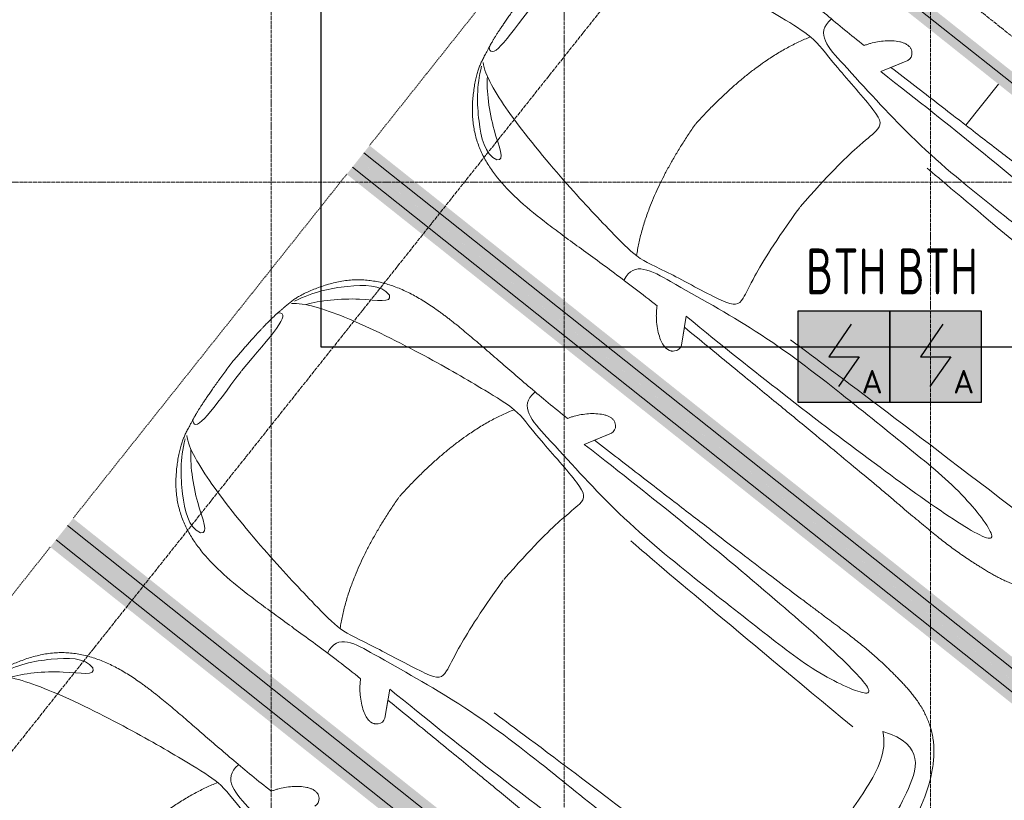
# Model space of a CAD drawing. Header units: millimetres. Extents: x -135639 to 224623, y -383017 to -59102.
# Tile 91 of 256: x 83622 to 88998, y -365089 to -360829. Entities that reach past the tile are written whole.
import ezdxf
from ezdxf.enums import TextEntityAlignment as Align

# ---------------------------------------------------------------- set-up
doc = ezdxf.new("R2010")
doc.units = ezdxf.units.MM
for name, pattern in [('ADSK_Линия сетки', [25, 20, -2.5, 0, -2.5]), ('CONTINOUS', [0]), ('Линия сетки', [25, 20, -2.5, 0, -2.5]), ('Невидимые', [5, 3, -2]), ('Штрих_3_3_', [6, 3, -3])]:
    doc.linetypes.add(name, pattern=pattern)
for name, color, linetype, lineweight in [('A-000-M_MASS', 7, 'Continuous', 18), ('C-953-M_PARKING', 7, 'Continuous', 18), ('C-953-MH_PARKING', 7, 'Невидимые', 18), ('S-160-M_FOUND', 7, 'Continuous', 18), ('Z-030-M_GRID', 7, 'Continuous', 9), ('ПС', 7, 'Continuous', 40), ('СС-011-ПОЖ-СИГНАЛИЗАЦИЯ', 1, 'Continuous', 30)]:
    doc.layers.add(name, color=color, linetype=linetype, lineweight=lineweight)
doc.styles.add('1111', font='isocpeur.ttf')

# ---------------------------------------------------------------- blocks, each defined once
blk = doc.blocks.new('A_PAR_Parking - M-V13-B2_-11_400_')
at = {"layer": 'C-953-M_PARKING', "true_color": 0xf7f9fb}
blk.add_hatch(color=7, dxfattribs=at).paths.add_polyline_path([(1300, 2648), (-1300, 2648), (-1300, -1518), (-1248, -1520), (-1248, -2522), (-1300, -2522), (-1300, -2650), (-1200, -2650), (-1200, 2600), (1200, 2600), (1200, -2650), (1300, -2650), (1300, 2145.6)])
at = {"layer": 'A-000-M_MASS', "color": 253, "true_color": 0xaaaaaa}
for p, q in [((-853.2, -716.7), (-993.1, -639.1)), ((-906.1, -687.4), (-993.1, -639.1)), ((853.2, -716.7), (993.1, -639.1)), ((993.1, -639.1), (906.1, -687.4))]:
    blk.add_line(p, q, dxfattribs=at)
for centre, start, end in [((-1010.2, -677.7), 66.0695, 136.5816), ((1010.2, -677.7), 43.4184, 113.9305)]:
    blk.add_arc(centre, 42.2, start, end, dxfattribs=at)
for points, knots in [([(0, 2003.8), (-45, 2003.7), (-131.8, 2001.4), (-251.9, 1990.7), (-361.8, 1973.6), (-494.8, 1942.4), (-606.8, 1899.6), (-686.2, 1853.3), (-726.1, 1824.5), (-753.4, 1801.8), (-773.8, 1781.9), (-788.8, 1765.5), (-799.4, 1753.1), (-809.5, 1740.4), (-818.9, 1727.5), (-827.7, 1714.4), (-836.1, 1701.2), (-843.9, 1687.9), (-851.2, 1674.4), (-857.9, 1660.8), (-864.3, 1647.2), (-870.2, 1633.6), (-875.7, 1619.8), (-880.7, 1606), (-885.4, 1592.2), (-889.8, 1578.4), (-893.7, 1564.6), (-897.4, 1550.8), (-900.7, 1537.2), (-903.9, 1523.6), (-906.6, 1510.1), (-909.2, 1496.6), (-911.6, 1483.4), (-913.8, 1470.2), (-915.7, 1457.2), (-917.5, 1444.4), (-919.2, 1431.8), (-920.9, 1419.4), (-922.8, 1403.2), (-925.1, 1383.5), (-927.6, 1360.8), (-929.8, 1338.8), (-931.7, 1317.6), (-934, 1290), (-936.3, 1256.7), (-938.2, 1217.6), (-939.4, 1178.6), (-940, 1138.8), (-940, 1097.3), (-939.6, 1053.4), (-938.7, 1006.6), (-937.5, 956.3), (-936, 902.1), (-934.3, 843.5), (-932.5, 780), (-929.8, 688.2), (-926.5, 558.6), (-922.7, 375.9), (-918.9, 163.4), (-914.9, -81.7), (-911.4, -315.4), (-908.5, -521.3), (-906.9, -630.9), (-906.1, -687.4)], [0, 0, 0, 0, 0.02381, 0.047619, 0.071429, 0.095238, 0.142857, 0.166667, 0.178571, 0.190476, 0.202381, 0.208333, 0.214286, 0.220238, 0.22619, 0.232143, 0.238095, 0.244048, 0.25, 0.255952, 0.261905, 0.267857, 0.27381, 0.279762, 0.285714, 0.291667, 0.297619, 0.303571, 0.309524, 0.315476, 0.321429, 0.327381, 0.333333, 0.339286, 0.345238, 0.35119, 0.357143, 0.363095, 0.369048, 0.380952, 0.392857, 0.404762, 0.416667, 0.428571, 0.452381, 0.47619, 0.5, 0.52381, 0.547619, 0.571429, 0.595238, 0.619048, 0.642857, 0.666667, 0.690476, 0.714286, 0.761905, 0.809524, 0.857143, 0.904762, 0.952381, 0.97619, 1, 1, 1, 1]), ([(906.1, -687.4), (906.9, -630.9), (908.5, -521.3), (910.7, -366.9), (912.8, -221.9), (915.6, -40.8), (918.9, 163.4), (922.7, 375.9), (926.5, 558.6), (929.8, 688.2), (932.5, 780), (935, 864.7), (937.7, 958.2), (939.4, 1038.8), (940, 1097.3), (940, 1138.8), (939.4, 1178.6), (938.2, 1217.6), (936.6, 1250.1), (934.9, 1276.7), (932.9, 1303.6), (930.5, 1331.5), (927.6, 1360.8), (925.1, 1383.5), (922.8, 1403.2), (920.9, 1419.4), (919.2, 1431.8), (917.5, 1444.4), (915.7, 1457.2), (913.8, 1470.2), (911.6, 1483.4), (909.2, 1496.6), (906.6, 1510.1), (903.9, 1523.6), (900.7, 1537.2), (897.4, 1550.8), (893.7, 1564.6), (889.8, 1578.4), (885.4, 1592.2), (880.7, 1606), (875.7, 1619.8), (870.2, 1633.6), (864.3, 1647.2), (857.9, 1660.8), (851.2, 1674.4), (843.9, 1687.9), (836.1, 1701.2), (827.7, 1714.4), (818.9, 1727.5), (809.5, 1740.4), (799.4, 1753.1), (788.8, 1765.5), (773.8, 1781.9), (753.4, 1801.8), (726.1, 1824.5), (686.2, 1853.3), (629.5, 1886.4), (550.8, 1921), (461.5, 1950.2), (361.8, 1973.6), (251.9, 1990.7), (131.8, 2001.4), (45, 2003.7), (0, 2003.8)], [0, 0, 0, 0, 0.02381, 0.047619, 0.071429, 0.095238, 0.142857, 0.190476, 0.238095, 0.285714, 0.309524, 0.333333, 0.380952, 0.428571, 0.452381, 0.47619, 0.5, 0.52381, 0.547619, 0.559524, 0.571429, 0.595238, 0.607143, 0.619048, 0.630952, 0.636905, 0.642857, 0.64881, 0.654762, 0.660714, 0.666667, 0.672619, 0.678571, 0.684524, 0.690476, 0.696429, 0.702381, 0.708333, 0.714286, 0.720238, 0.72619, 0.732143, 0.738095, 0.744048, 0.75, 0.755952, 0.761905, 0.767857, 0.77381, 0.779762, 0.785714, 0.791667, 0.797619, 0.809524, 0.821429, 0.833333, 0.857143, 0.880952, 0.904762, 0.928571, 0.952381, 0.97619, 1, 1, 1, 1]), ([(-908.3, -1105.9), (-792, -1130), (-753.2, -859.4), (-662.6, -332.1), (-655.4, 196.5), (-660.5, 684.2), (-662.6, 1068.4), (-763.9, 1442.7), (-816.5, 1156.9), (-841.5, 605.2), (-856.7, 17.5), (-856.5, -453.9), (-853.2, -716.7)], [0, 0, 0, 0, 1.013953, 2.476159, 4.172855, 5.704608, 7.082231, 8.244161, 9.589947, 11.154659, 12.917121, 14.362976, 14.362976, 14.362976, 14.362976]), ([(908.3, -1105.9), (792, -1130), (753.2, -859.4), (662.6, -332.1), (655.4, 196.5), (660.5, 684.2), (662.6, 1068.4), (763.9, 1442.7), (816.5, 1156.9), (841.5, 605.2), (856.7, 17.5), (856.5, -453.9), (853.2, -716.7)], [0, 0, 0, 0, 1.013953, 2.476159, 4.172855, 5.704608, 7.082231, 8.244161, 9.589947, 11.154659, 12.917121, 14.362976, 14.362976, 14.362976, 14.362976]), ([(-459.4, -2446), (-507.5, -2397.9), (-600.9, -2146.6), (-695.8, -1683.9), (-743.6, -1354.1), (-774.1, -1106.3), (-734.1, -996.4), (-659.8, -552.2), (-618, -522.3), (-447.3, -564.9), (-233.6, -590.3), (-1.9, -601.6)], [0, 0, 0, 0, 0.884172, 2.058368, 3.212407, 3.977765, 4.871213, 5.547774, 6.288901, 6.772879, 7.454401, 7.454401, 7.454401, 7.454401]), ([(459.4, -2446), (507.5, -2397.9), (600.9, -2146.6), (695.8, -1683.9), (743.6, -1354.1), (774.1, -1106.3), (734.1, -996.4), (659.8, -552.2), (618, -522.3), (447.3, -564.9), (233.6, -590.3), (1.9, -601.6)], [0, 0, 0, 0, 0.884172, 2.058368, 3.212407, 3.977765, 4.871213, 5.547774, 6.288901, 6.772879, 7.454401, 7.454401, 7.454401, 7.454401]), ([(-1040.9, -648.7), (-1044.8, -652.2), (-1049.7, -657.8), (-1054.1, -666.1), (-1056.4, -672.8), (-1057.9, -679.9), (-1058.6, -689.7), (-1057.4, -702.8), (-1052.9, -719.4), (-1043.2, -742.4), (-1025.9, -770.7), (-999.5, -802.9), (-970.5, -831.6), (-944.5, -852.7), (-923.4, -867.2), (-912.9, -873.5), (-907.6, -876.4)], [0, 0, 0, 0, 0.066667, 0.1, 0.133333, 0.166667, 0.2, 0.266667, 0.333333, 0.4, 0.533333, 0.65, 0.766667, 0.883333, 0.941667, 1, 1, 1, 1]), ([(907.6, -876.4), (913.6, -873), (925.6, -865.8), (943.7, -853.1), (961.5, -838.8), (984.6, -818.2), (1011.1, -789.9), (1035.9, -755.8), (1052.2, -723.5), (1057.8, -701.7), (1058.4, -688.2), (1058, -681.7), (1057.1, -675.4), (1055.3, -669.5), (1052.9, -663.7), (1048.7, -656.6), (1044.3, -651.7), (1040.9, -648.7)], [0, 0, 0, 0, 0.066667, 0.133333, 0.2, 0.266667, 0.4, 0.533333, 0.65, 0.766667, 0.795833, 0.825, 0.854167, 0.883333, 0.9125, 0.941667, 1, 1, 1, 1]), ([(-907.6, -876.4), (-907.6, -970.2), (-910.8, -1145), (-918.8, -1336.6), (-924.8, -1476.4), (-927.8, -1558.8), (-929.3, -1621.9), (-929.8, -1660.3), (-929.9, -1690.3), (-929.8, -1712.5), (-929.5, -1734.4), (-929, -1756), (-928.2, -1777.3), (-926.9, -1805.3), (-924.7, -1839.6), (-921, -1879.7), (-916.1, -1918.7), (-909.8, -1956.8), (-902.2, -1993.9), (-893.1, -2030.1), (-882.3, -2065.3), (-869.9, -2099.5), (-855.6, -2132.7), (-839.5, -2164.7), (-821.4, -2195.7), (-801.3, -2225.4), (-771.5, -2263.5), (-728.6, -2307.9), (-667.7, -2355.8), (-604, -2396.4), (-554, -2422.5), (-519.1, -2437.8), (-496.1, -2446.4), (-474.3, -2452.9), (-452.2, -2458.2), (-432, -2462.2), (-414, -2465.5), (-401.8, -2467.8), (-391.4, -2469.7), (-383.1, -2471.3), (-375.8, -2472.6), (-369.6, -2473.7), (-364.7, -2474.5), (-359.6, -2475.4), (-354.3, -2476.2), (-348.8, -2477.1), (-342.9, -2477.9), (-336.8, -2478.8), (-328.3, -2480), (-317.9, -2481.3), (-305.4, -2482.8), (-293.3, -2484.2), (-280.2, -2485.5), (-266.2, -2486.8), (-251.1, -2488.2), (-234.9, -2489.5), (-217.6, -2490.8), (-199, -2492.1), (-179.2, -2493.3), (-158.1, -2494.6), (-135.4, -2495.8), (-111.4, -2496.9), (-85.9, -2498), (-49.5, -2499.5), (-19.9, -2500.5), (0.9, -2501.1)], [0, 0, 0, 0, 0.081633, 0.163265, 0.204082, 0.244898, 0.265306, 0.285714, 0.295918, 0.306122, 0.316327, 0.326531, 0.336735, 0.346939, 0.367347, 0.387755, 0.408163, 0.428571, 0.44898, 0.469388, 0.489796, 0.510204, 0.530612, 0.55102, 0.571429, 0.591837, 0.612245, 0.653061, 0.693878, 0.734694, 0.77551, 0.795918, 0.816327, 0.836735, 0.857143, 0.877551, 0.887755, 0.897959, 0.903061, 0.908163, 0.913265, 0.915816, 0.918367, 0.920918, 0.923469, 0.92602, 0.928571, 0.931122, 0.933673, 0.938776, 0.942602, 0.946429, 0.950255, 0.954082, 0.957908, 0.961735, 0.965561, 0.969388, 0.973214, 0.977041, 0.980867, 0.984694, 0.98852, 0.992347, 1, 1, 1, 1]), ([(0.9, -2501.1), (14.8, -2500.7), (41.6, -2499.8), (79, -2498.3), (107.6, -2497.1), (129.2, -2496), (144.8, -2495.2), (159.7, -2494.4), (173.9, -2493.6), (187.6, -2492.8), (205, -2491.6), (221.3, -2490.5), (236.5, -2489.3), (247.5, -2488.4), (257.9, -2487.5), (267.8, -2486.6), (277.2, -2485.7), (289.3, -2484.5), (303.2, -2483), (315.9, -2481.5), (325.4, -2480.3), (332.1, -2479.4), (338.4, -2478.5), (344.6, -2477.7), (350.4, -2476.8), (357.8, -2475.6), (364.7, -2474.5), (371.2, -2473.4), (377.4, -2472.3), (384.7, -2471), (393, -2469.4), (403.4, -2467.5), (415.6, -2465.2), (429.1, -2462.7), (441.7, -2460.2), (453.5, -2457.8), (464.8, -2455.2), (475.8, -2452.4), (486.8, -2449.3), (501.5, -2444.6), (520.6, -2437.4), (546.8, -2425.9), (575.5, -2411.6), (605.9, -2394.8), (637.3, -2375.6), (679.2, -2347.3), (729.9, -2307.4), (781.3, -2254), (823.6, -2195.7), (857.7, -2132.6), (884.2, -2065.2), (910.5, -1970), (929.2, -1835.4), (931.7, -1681.2), (927.8, -1538.8), (921.6, -1386.8), (911.9, -1176.7), (907.6, -981.8), (907.6, -876.4)], [0, 0, 0, 0, 0.005102, 0.010204, 0.015306, 0.017857, 0.020408, 0.022959, 0.02551, 0.028061, 0.030612, 0.035714, 0.038265, 0.040816, 0.043367, 0.045918, 0.048469, 0.05102, 0.056122, 0.061224, 0.063776, 0.066327, 0.068878, 0.071429, 0.07398, 0.076531, 0.081633, 0.084184, 0.086735, 0.091837, 0.096939, 0.102041, 0.112245, 0.122449, 0.132653, 0.142857, 0.153061, 0.163265, 0.173469, 0.183673, 0.204082, 0.22449, 0.244898, 0.265306, 0.285714, 0.306122, 0.346939, 0.387755, 0.428571, 0.469388, 0.510204, 0.55102, 0.632653, 0.72449, 0.770408, 0.816327, 0.908163, 1, 1, 1, 1]), ([(828.4, -2057), (802.6, -2015.7), (728.3, -2173.2), (566.1, -2339.3), (504.9, -2380.6)], [0, 0, 0, 0, 0.497572, 1.022643, 1.022643, 1.022643, 1.022643]), ([(479.6, -2441.4), (586, -2391.8), (718.7, -2282.7), (847.3, -2127.6), (828.4, -2057)], [0, 0, 0, 0, 0.53668, 1.024735, 1.024735, 1.024735, 1.024735])]:
    blk.add_open_spline(points, degree=3, knots=knots, dxfattribs=at)
for points, degree in [([(-599.3, -190.1), (-592, -24.4), (-575.2, 588.2), (-560, 1389.4)], 3), ([(599.3, -190.1), (592, -24.4), (575.2, 588.2), (560, 1389.4)], 3), ([(-1.9, -1329.8), (-478.1, -1299.2), (-761.9, -1135.3)], 2), ([(1.9, -1329.8), (478.1, -1299.2), (761.9, -1135.3)], 2), ([(376.2, -2469.9), (425, -2411.7), (256.6, -2425), (1.9, -2431.6)], 3)]:
    blk.add_open_spline(points, degree=degree, dxfattribs=at)
at = {"layer": 'C-953-M_PARKING', "color": 253, "true_color": 0xaaaaaa}
for p, q in [((-1250, 2650), (-1250, -2650)), ((1250, -2650), (1250, 2650))]:
    blk.add_line(p, q, dxfattribs=at)
at = {"layer": 'C-953-MH_PARKING', "color": 253, "linetype": 'Штрих_3_3_', "true_color": 0xaaaaaa}
blk.add_line((-1200, -2650), (1200, -2650), dxfattribs=at)
blk = doc.blocks.new('A_PAR_Parking - M-V14-B2_-11_400_')
at = {"layer": 'C-953-M_PARKING', "true_color": 0xf7f9fb}
blk.add_hatch(color=7, dxfattribs=at).paths.add_polyline_path([(1300, 2648), (-1300, 2648), (-1300, -2650), (-1200, -2650), (-1200, 2600), (1200, 2600), (1200, -2650), (1300, -2650), (1300, 2442.1)])
at = {"layer": 'A-000-M_MASS', "color": 253, "true_color": 0xaaaaaa}
for p, q in [((-853.2, -716.7), (-993.1, -639.1)), ((-906.1, -687.4), (-993.1, -639.1)), ((853.2, -716.7), (993.1, -639.1)), ((993.1, -639.1), (906.1, -687.4))]:
    blk.add_line(p, q, dxfattribs=at)
for centre, start, end in [((-1010.2, -677.7), 66.0695, 136.5816), ((1010.2, -677.7), 43.4184, 113.9305)]:
    blk.add_arc(centre, 42.2, start, end, dxfattribs=at)
for points, knots in [([(0, 2003.8), (-45, 2003.7), (-131.8, 2001.4), (-251.9, 1990.7), (-361.8, 1973.6), (-494.8, 1942.4), (-606.8, 1899.6), (-686.2, 1853.3), (-726.1, 1824.5), (-753.4, 1801.8), (-773.8, 1781.9), (-788.8, 1765.5), (-799.4, 1753.1), (-809.5, 1740.4), (-818.9, 1727.5), (-827.7, 1714.4), (-836.1, 1701.2), (-843.9, 1687.9), (-851.2, 1674.4), (-857.9, 1660.8), (-864.3, 1647.2), (-870.2, 1633.6), (-875.7, 1619.8), (-880.7, 1606), (-885.4, 1592.2), (-889.8, 1578.4), (-893.7, 1564.6), (-897.4, 1550.8), (-900.7, 1537.2), (-903.9, 1523.6), (-906.6, 1510.1), (-909.2, 1496.6), (-911.6, 1483.4), (-913.8, 1470.2), (-915.7, 1457.2), (-917.5, 1444.4), (-919.2, 1431.8), (-920.9, 1419.4), (-922.8, 1403.2), (-925.1, 1383.5), (-927.6, 1360.8), (-929.8, 1338.8), (-931.7, 1317.6), (-934, 1290), (-936.3, 1256.7), (-938.2, 1217.6), (-939.4, 1178.6), (-940, 1138.8), (-940, 1097.3), (-939.6, 1053.4), (-938.7, 1006.6), (-937.5, 956.3), (-936, 902.1), (-934.3, 843.5), (-932.5, 780), (-929.8, 688.2), (-926.5, 558.6), (-922.7, 375.9), (-918.9, 163.4), (-914.9, -81.7), (-911.4, -315.4), (-908.5, -521.3), (-906.9, -630.9), (-906.1, -687.4)], [0, 0, 0, 0, 0.02381, 0.047619, 0.071429, 0.095238, 0.142857, 0.166667, 0.178571, 0.190476, 0.202381, 0.208333, 0.214286, 0.220238, 0.22619, 0.232143, 0.238095, 0.244048, 0.25, 0.255952, 0.261905, 0.267857, 0.27381, 0.279762, 0.285714, 0.291667, 0.297619, 0.303571, 0.309524, 0.315476, 0.321429, 0.327381, 0.333333, 0.339286, 0.345238, 0.35119, 0.357143, 0.363095, 0.369048, 0.380952, 0.392857, 0.404762, 0.416667, 0.428571, 0.452381, 0.47619, 0.5, 0.52381, 0.547619, 0.571429, 0.595238, 0.619048, 0.642857, 0.666667, 0.690476, 0.714286, 0.761905, 0.809524, 0.857143, 0.904762, 0.952381, 0.97619, 1, 1, 1, 1]), ([(906.1, -687.4), (906.9, -630.9), (908.5, -521.3), (910.7, -366.9), (912.8, -221.9), (915.6, -40.8), (918.9, 163.4), (922.7, 375.9), (926.5, 558.6), (929.8, 688.2), (932.5, 780), (935, 864.7), (937.7, 958.2), (939.4, 1038.8), (940, 1097.3), (940, 1138.8), (939.4, 1178.6), (938.2, 1217.6), (936.6, 1250.1), (934.9, 1276.7), (932.9, 1303.6), (930.5, 1331.5), (927.6, 1360.8), (925.1, 1383.5), (922.8, 1403.2), (920.9, 1419.4), (919.2, 1431.8), (917.5, 1444.4), (915.7, 1457.2), (913.8, 1470.2), (911.6, 1483.4), (909.2, 1496.6), (906.6, 1510.1), (903.9, 1523.6), (900.7, 1537.2), (897.4, 1550.8), (893.7, 1564.6), (889.8, 1578.4), (885.4, 1592.2), (880.7, 1606), (875.7, 1619.8), (870.2, 1633.6), (864.3, 1647.2), (857.9, 1660.8), (851.2, 1674.4), (843.9, 1687.9), (836.1, 1701.2), (827.7, 1714.4), (818.9, 1727.5), (809.5, 1740.4), (799.4, 1753.1), (788.8, 1765.5), (773.8, 1781.9), (753.4, 1801.8), (726.1, 1824.5), (686.2, 1853.3), (629.5, 1886.4), (550.8, 1921), (461.5, 1950.2), (361.8, 1973.6), (251.9, 1990.7), (131.8, 2001.4), (45, 2003.7), (0, 2003.8)], [0, 0, 0, 0, 0.02381, 0.047619, 0.071429, 0.095238, 0.142857, 0.190476, 0.238095, 0.285714, 0.309524, 0.333333, 0.380952, 0.428571, 0.452381, 0.47619, 0.5, 0.52381, 0.547619, 0.559524, 0.571429, 0.595238, 0.607143, 0.619048, 0.630952, 0.636905, 0.642857, 0.64881, 0.654762, 0.660714, 0.666667, 0.672619, 0.678571, 0.684524, 0.690476, 0.696429, 0.702381, 0.708333, 0.714286, 0.720238, 0.72619, 0.732143, 0.738095, 0.744048, 0.75, 0.755952, 0.761905, 0.767857, 0.77381, 0.779762, 0.785714, 0.791667, 0.797619, 0.809524, 0.821429, 0.833333, 0.857143, 0.880952, 0.904762, 0.928571, 0.952381, 0.97619, 1, 1, 1, 1]), ([(-643, 1534.6), (-731.6, 1765.4), (-468.2, 1854.8), (-203.3, 1891), (-1.9, 1901.6)], [0, 0, 0, 0, 0.867049, 1.684227, 1.684227, 1.684227, 1.684227]), ([(-643, 1534.6), (-569.6, 1622.1), (-348.5, 1664.3), (-124, 1672.4), (-1.9, 1676.2)], [0, 0, 0, 0, 0.616728, 1.242165, 1.242165, 1.242165, 1.242165]), ([(-908.3, -1105.9), (-792, -1130), (-753.2, -859.4), (-662.6, -332.1), (-655.4, 196.5), (-660.5, 684.2), (-662.6, 1068.4), (-763.9, 1442.7), (-816.5, 1156.9), (-841.5, 605.2), (-856.7, 17.5), (-856.5, -453.9), (-853.2, -716.7)], [0, 0, 0, 0, 1.013953, 2.476159, 4.172855, 5.704608, 7.082231, 8.244161, 9.589947, 11.154659, 12.917121, 14.362976, 14.362976, 14.362976, 14.362976]), ([(908.3, -1105.9), (792, -1130), (753.2, -859.4), (662.6, -332.1), (655.4, 196.5), (660.5, 684.2), (662.6, 1068.4), (763.9, 1442.7), (816.5, 1156.9), (841.5, 605.2), (856.7, 17.5), (856.5, -453.9), (853.2, -716.7)], [0, 0, 0, 0, 1.013953, 2.476159, 4.172855, 5.704608, 7.082231, 8.244161, 9.589947, 11.154659, 12.917121, 14.362976, 14.362976, 14.362976, 14.362976]), ([(-459.4, -2446), (-507.5, -2397.9), (-600.9, -2146.6), (-695.8, -1683.9), (-743.6, -1354.1), (-774.1, -1106.3), (-734.1, -996.4), (-659.8, -552.2), (-618, -522.3), (-447.3, -564.9), (-233.6, -590.3), (-1.9, -601.6)], [0, 0, 0, 0, 0.884172, 2.058368, 3.212407, 3.977765, 4.871213, 5.547774, 6.288901, 6.772879, 7.454401, 7.454401, 7.454401, 7.454401]), ([(459.4, -2446), (507.5, -2397.9), (600.9, -2146.6), (695.8, -1683.9), (743.6, -1354.1), (774.1, -1106.3), (734.1, -996.4), (659.8, -552.2), (618, -522.3), (447.3, -564.9), (233.6, -590.3), (1.9, -601.6)], [0, 0, 0, 0, 0.884172, 2.058368, 3.212407, 3.977765, 4.871213, 5.547774, 6.288901, 6.772879, 7.454401, 7.454401, 7.454401, 7.454401]), ([(-1040.9, -648.7), (-1044.8, -652.2), (-1049.7, -657.8), (-1054.1, -666.1), (-1056.4, -672.8), (-1057.9, -679.9), (-1058.6, -689.7), (-1057.4, -702.8), (-1052.9, -719.4), (-1043.2, -742.4), (-1025.9, -770.7), (-999.5, -802.9), (-970.5, -831.6), (-944.5, -852.7), (-923.4, -867.2), (-912.9, -873.5), (-907.6, -876.4)], [0, 0, 0, 0, 0.066667, 0.1, 0.133333, 0.166667, 0.2, 0.266667, 0.333333, 0.4, 0.533333, 0.65, 0.766667, 0.883333, 0.941667, 1, 1, 1, 1]), ([(907.6, -876.4), (913.6, -873), (925.6, -865.8), (943.7, -853.1), (961.5, -838.8), (984.6, -818.2), (1011.1, -789.9), (1035.9, -755.8), (1052.2, -723.5), (1057.8, -701.7), (1058.4, -688.2), (1058, -681.7), (1057.1, -675.4), (1055.3, -669.5), (1052.9, -663.7), (1048.7, -656.6), (1044.3, -651.7), (1040.9, -648.7)], [0, 0, 0, 0, 0.066667, 0.133333, 0.2, 0.266667, 0.4, 0.533333, 0.65, 0.766667, 0.795833, 0.825, 0.854167, 0.883333, 0.9125, 0.941667, 1, 1, 1, 1]), ([(-907.6, -876.4), (-907.6, -970.2), (-910.8, -1145), (-918.8, -1336.6), (-924.8, -1476.4), (-927.8, -1558.8), (-929.3, -1621.9), (-929.8, -1660.3), (-929.9, -1690.3), (-929.8, -1712.5), (-929.5, -1734.4), (-929, -1756), (-928.2, -1777.3), (-926.9, -1805.3), (-924.7, -1839.6), (-921, -1879.7), (-916.1, -1918.7), (-909.8, -1956.8), (-902.2, -1993.9), (-893.1, -2030.1), (-882.3, -2065.3), (-869.9, -2099.5), (-855.6, -2132.7), (-839.5, -2164.7), (-821.4, -2195.7), (-801.3, -2225.4), (-771.5, -2263.5), (-728.6, -2307.9), (-667.7, -2355.8), (-604, -2396.4), (-554, -2422.5), (-519.1, -2437.8), (-496.1, -2446.4), (-474.3, -2452.9), (-452.2, -2458.2), (-432, -2462.2), (-414, -2465.5), (-401.8, -2467.8), (-391.4, -2469.7), (-383.1, -2471.3), (-375.8, -2472.6), (-369.6, -2473.7), (-364.7, -2474.5), (-359.6, -2475.4), (-354.3, -2476.2), (-348.8, -2477.1), (-342.9, -2477.9), (-336.8, -2478.8), (-328.3, -2480), (-317.9, -2481.3), (-305.4, -2482.8), (-293.3, -2484.2), (-280.2, -2485.5), (-266.2, -2486.8), (-251.1, -2488.2), (-234.9, -2489.5), (-217.6, -2490.8), (-199, -2492.1), (-179.2, -2493.3), (-158.1, -2494.6), (-135.4, -2495.8), (-111.4, -2496.9), (-85.9, -2498), (-49.5, -2499.5), (-19.9, -2500.5), (0.9, -2501.1)], [0, 0, 0, 0, 0.081633, 0.163265, 0.204082, 0.244898, 0.265306, 0.285714, 0.295918, 0.306122, 0.316327, 0.326531, 0.336735, 0.346939, 0.367347, 0.387755, 0.408163, 0.428571, 0.44898, 0.469388, 0.489796, 0.510204, 0.530612, 0.55102, 0.571429, 0.591837, 0.612245, 0.653061, 0.693878, 0.734694, 0.77551, 0.795918, 0.816327, 0.836735, 0.857143, 0.877551, 0.887755, 0.897959, 0.903061, 0.908163, 0.913265, 0.915816, 0.918367, 0.920918, 0.923469, 0.92602, 0.928571, 0.931122, 0.933673, 0.938776, 0.942602, 0.946429, 0.950255, 0.954082, 0.957908, 0.961735, 0.965561, 0.969388, 0.973214, 0.977041, 0.980867, 0.984694, 0.98852, 0.992347, 1, 1, 1, 1]), ([(0.9, -2501.1), (14.8, -2500.7), (41.6, -2499.8), (79, -2498.3), (107.6, -2497.1), (129.2, -2496), (144.8, -2495.2), (159.7, -2494.4), (173.9, -2493.6), (187.6, -2492.8), (205, -2491.6), (221.3, -2490.5), (236.5, -2489.3), (247.5, -2488.4), (257.9, -2487.5), (267.8, -2486.6), (277.2, -2485.7), (289.3, -2484.5), (303.2, -2483), (315.9, -2481.5), (325.4, -2480.3), (332.1, -2479.4), (338.4, -2478.5), (344.6, -2477.7), (350.4, -2476.8), (357.8, -2475.6), (364.7, -2474.5), (371.2, -2473.4), (377.4, -2472.3), (384.7, -2471), (393, -2469.4), (403.4, -2467.5), (415.6, -2465.2), (429.1, -2462.7), (441.7, -2460.2), (453.5, -2457.8), (464.8, -2455.2), (475.8, -2452.4), (486.8, -2449.3), (501.5, -2444.6), (520.6, -2437.4), (546.8, -2425.9), (575.5, -2411.6), (605.9, -2394.8), (637.3, -2375.6), (679.2, -2347.3), (729.9, -2307.4), (781.3, -2254), (823.6, -2195.7), (857.7, -2132.6), (884.2, -2065.2), (910.5, -1970), (929.2, -1835.4), (931.7, -1681.2), (927.8, -1538.8), (921.6, -1386.8), (911.9, -1176.7), (907.6, -981.8), (907.6, -876.4)], [0, 0, 0, 0, 0.005102, 0.010204, 0.015306, 0.017857, 0.020408, 0.022959, 0.02551, 0.028061, 0.030612, 0.035714, 0.038265, 0.040816, 0.043367, 0.045918, 0.048469, 0.05102, 0.056122, 0.061224, 0.063776, 0.066327, 0.068878, 0.071429, 0.07398, 0.076531, 0.081633, 0.084184, 0.086735, 0.091837, 0.096939, 0.102041, 0.112245, 0.122449, 0.132653, 0.142857, 0.153061, 0.163265, 0.173469, 0.183673, 0.204082, 0.22449, 0.244898, 0.265306, 0.285714, 0.306122, 0.346939, 0.387755, 0.428571, 0.469388, 0.510204, 0.55102, 0.632653, 0.72449, 0.770408, 0.816327, 0.908163, 1, 1, 1, 1]), ([(-828.4, -2057), (-802.6, -2015.7), (-728.3, -2173.2), (-566.1, -2339.3), (-504.9, -2380.6)], [0, 0, 0, 0, 0.497572, 1.022643, 1.022643, 1.022643, 1.022643]), ([(828.4, -2057), (802.6, -2015.7), (728.3, -2173.2), (566.1, -2339.3), (504.9, -2380.6)], [0, 0, 0, 0, 0.497572, 1.022643, 1.022643, 1.022643, 1.022643]), ([(-479.6, -2441.4), (-586, -2391.8), (-718.7, -2282.7), (-847.3, -2127.6), (-828.4, -2057)], [0, 0, 0, 0, 0.53668, 1.024735, 1.024735, 1.024735, 1.024735]), ([(479.6, -2441.4), (586, -2391.8), (718.7, -2282.7), (847.3, -2127.6), (828.4, -2057)], [0, 0, 0, 0, 0.53668, 1.024735, 1.024735, 1.024735, 1.024735])]:
    blk.add_open_spline(points, degree=3, knots=knots, dxfattribs=at)
for points, degree in [([(-599.3, -190.1), (-592, -24.4), (-575.2, 588.2), (-560, 1389.4)], 3), ([(599.3, -190.1), (592, -24.4), (575.2, 588.2), (560, 1389.4)], 3), ([(-1.9, -1329.8), (-478.1, -1299.2), (-761.9, -1135.3)], 2), ([(1.9, -1329.8), (478.1, -1299.2), (761.9, -1135.3)], 2), ([(-376.2, -2469.9), (-425, -2411.7), (-256.6, -2425), (-1.9, -2431.6)], 3), ([(376.2, -2469.9), (425, -2411.7), (256.6, -2425), (1.9, -2431.6)], 3)]:
    blk.add_open_spline(points, degree=degree, dxfattribs=at)
at = {"layer": 'C-953-M_PARKING', "color": 253, "true_color": 0xaaaaaa}
for p, q in [((-1250, 2650), (-1250, -2650)), ((1250, -2650), (1250, 2650))]:
    blk.add_line(p, q, dxfattribs=at)
at = {"layer": 'C-953-MH_PARKING', "color": 253, "linetype": 'Штрих_3_3_', "true_color": 0xaaaaaa}
blk.add_line((-1200, -2650), (1200, -2650), dxfattribs=at)
blk = doc.blocks.new('A_PAR_Parking - M-V17-B2_-11_400_')
at = {"layer": 'C-953-M_PARKING', "true_color": 0xf7f9fb}
blk.add_hatch(color=7, dxfattribs=at).paths.add_polyline_path([(1300, 2648), (-1300, 2648), (-1300, -2650), (-1200, -2650), (-1200, 2600), (1200, 2600), (1200, -2650), (1300, -2650), (1300, -2522), (1248, -2520), (1250, -1518), (1300, -1518), (1300, 1852.7)])
at = {"layer": 'A-000-M_MASS', "color": 253, "true_color": 0xaaaaaa}
blk.add_arc((-1010.2, -677.7), 42.2, 66.0695, 136.5816, dxfattribs=at)
for points, knots in [([(-908.3, -1105.9), (-792, -1130), (-753.2, -859.4), (-662.6, -332.1), (-655.4, 196.5), (-660.5, 684.2), (-662.6, 1068.4), (-763.9, 1442.7), (-816.5, 1156.9), (-841.5, 605.2), (-856.7, 17.5), (-856.5, -453.9), (-853.2, -716.7)], [0, 0, 0, 0, 1.013953, 2.476159, 4.172855, 5.704608, 7.082231, 8.244161, 9.589947, 11.154659, 12.917121, 14.362976, 14.362976, 14.362976, 14.362976]), ([(-459.4, -2446), (-507.5, -2397.9), (-600.9, -2146.6), (-695.8, -1683.9), (-743.6, -1354.1), (-774.1, -1106.3), (-734.1, -996.4), (-659.8, -552.2), (-618, -522.3), (-447.3, -564.9), (-233.6, -590.3), (-1.9, -601.6)], [0, 0, 0, 0, 0.884172, 2.058368, 3.212407, 3.977765, 4.871213, 5.547774, 6.288901, 6.772879, 7.454401, 7.454401, 7.454401, 7.454401]), ([(-1040.9, -648.7), (-1044.8, -652.2), (-1049.7, -657.8), (-1054.1, -666.1), (-1056.4, -672.8), (-1057.9, -679.9), (-1058.6, -689.7), (-1057.4, -702.8), (-1052.9, -719.4), (-1043.2, -742.4), (-1025.9, -770.7), (-999.5, -802.9), (-970.5, -831.6), (-944.5, -852.7), (-923.4, -867.2), (-912.9, -873.5), (-907.6, -876.4)], [0, 0, 0, 0, 0.066667, 0.1, 0.133333, 0.166667, 0.2, 0.266667, 0.333333, 0.4, 0.533333, 0.65, 0.766667, 0.883333, 0.941667, 1, 1, 1, 1]), ([(-907.6, -876.4), (-907.6, -970.2), (-910.8, -1145), (-918.8, -1336.6), (-924.8, -1476.4), (-927.8, -1558.8), (-929.3, -1621.9), (-929.8, -1660.3), (-929.9, -1690.3), (-929.8, -1712.5), (-929.5, -1734.4), (-929, -1756), (-928.2, -1777.3), (-926.9, -1805.3), (-924.7, -1839.6), (-921, -1879.7), (-916.1, -1918.7), (-909.8, -1956.8), (-902.2, -1993.9), (-893.1, -2030.1), (-882.3, -2065.3), (-869.9, -2099.5), (-855.6, -2132.7), (-839.5, -2164.7), (-821.4, -2195.7), (-801.3, -2225.4), (-771.5, -2263.5), (-728.6, -2307.9), (-667.7, -2355.8), (-604, -2396.4), (-554, -2422.5), (-519.1, -2437.8), (-496.1, -2446.4), (-474.3, -2452.9), (-452.2, -2458.2), (-432, -2462.2), (-414, -2465.5), (-401.8, -2467.8), (-391.4, -2469.7), (-383.1, -2471.3), (-375.8, -2472.6), (-369.6, -2473.7), (-364.7, -2474.5), (-359.6, -2475.4), (-354.3, -2476.2), (-348.8, -2477.1), (-342.9, -2477.9), (-336.8, -2478.8), (-328.3, -2480), (-317.9, -2481.3), (-305.4, -2482.8), (-293.3, -2484.2), (-280.2, -2485.5), (-266.2, -2486.8), (-251.1, -2488.2), (-234.9, -2489.5), (-217.6, -2490.8), (-199, -2492.1), (-179.2, -2493.3), (-158.1, -2494.6), (-135.4, -2495.8), (-111.4, -2496.9), (-85.9, -2498), (-49.5, -2499.5), (-19.9, -2500.5), (0.9, -2501.1)], [0, 0, 0, 0, 0.081633, 0.163265, 0.204082, 0.244898, 0.265306, 0.285714, 0.295918, 0.306122, 0.316327, 0.326531, 0.336735, 0.346939, 0.367347, 0.387755, 0.408163, 0.428571, 0.44898, 0.469388, 0.489796, 0.510204, 0.530612, 0.55102, 0.571429, 0.591837, 0.612245, 0.653061, 0.693878, 0.734694, 0.77551, 0.795918, 0.816327, 0.836735, 0.857143, 0.877551, 0.887755, 0.897959, 0.903061, 0.908163, 0.913265, 0.915816, 0.918367, 0.920918, 0.923469, 0.92602, 0.928571, 0.931122, 0.933673, 0.938776, 0.942602, 0.946429, 0.950255, 0.954082, 0.957908, 0.961735, 0.965561, 0.969388, 0.973214, 0.977041, 0.980867, 0.984694, 0.98852, 0.992347, 1, 1, 1, 1]), ([(0.9, -2501.1), (14.8, -2500.7), (41.6, -2499.8), (79, -2498.3), (107.6, -2497.1), (129.2, -2496), (144.8, -2495.2), (159.7, -2494.4), (173.9, -2493.6), (187.6, -2492.8), (205, -2491.6), (221.3, -2490.5), (236.5, -2489.3), (247.5, -2488.4), (257.9, -2487.5), (267.8, -2486.6), (277.2, -2485.7), (289.3, -2484.5), (303.2, -2483), (315.9, -2481.5), (325.4, -2480.3), (332.1, -2479.4), (338.4, -2478.5), (344.6, -2477.7), (350.4, -2476.8), (357.8, -2475.6), (364.7, -2474.5), (371.2, -2473.4), (377.4, -2472.3), (384.7, -2471), (393, -2469.4), (403.4, -2467.5), (415.6, -2465.2), (429.1, -2462.7), (441.7, -2460.2), (453.5, -2457.8), (464.8, -2455.2), (475.8, -2452.4), (486.8, -2449.3), (501.5, -2444.6), (520.6, -2437.4), (546.8, -2425.9), (575.5, -2411.6), (605.9, -2394.8), (637.3, -2375.6), (679.2, -2347.3), (729.9, -2307.4), (781.3, -2254), (823.6, -2195.7), (857.7, -2132.6), (884.2, -2065.2), (910.5, -1970), (929.2, -1835.4), (931.7, -1681.2), (927.8, -1538.8), (921.6, -1386.8), (911.9, -1176.7), (907.6, -981.8), (907.6, -876.4)], [0, 0, 0, 0, 0.005102, 0.010204, 0.015306, 0.017857, 0.020408, 0.022959, 0.02551, 0.028061, 0.030612, 0.035714, 0.038265, 0.040816, 0.043367, 0.045918, 0.048469, 0.05102, 0.056122, 0.061224, 0.063776, 0.066327, 0.068878, 0.071429, 0.07398, 0.076531, 0.081633, 0.084184, 0.086735, 0.091837, 0.096939, 0.102041, 0.112245, 0.122449, 0.132653, 0.142857, 0.153061, 0.163265, 0.173469, 0.183673, 0.204082, 0.22449, 0.244898, 0.265306, 0.285714, 0.306122, 0.346939, 0.387755, 0.428571, 0.469388, 0.510204, 0.55102, 0.632653, 0.72449, 0.770408, 0.816327, 0.908163, 1, 1, 1, 1]), ([(-828.4, -2057), (-802.6, -2015.7), (-728.3, -2173.2), (-566.1, -2339.3), (-504.9, -2380.6)], [0, 0, 0, 0, 0.497572, 1.022643, 1.022643, 1.022643, 1.022643]), ([(-479.6, -2441.4), (-586, -2391.8), (-718.7, -2282.7), (-847.3, -2127.6), (-828.4, -2057)], [0, 0, 0, 0, 0.53668, 1.024735, 1.024735, 1.024735, 1.024735])]:
    blk.add_open_spline(points, degree=3, knots=knots, dxfattribs=at)
blk.add_open_spline([(-1.9, -1329.8), (-478.1, -1299.2), (-761.9, -1135.3)], degree=2, dxfattribs=at)
at = {"layer": 'C-953-M_PARKING', "color": 253, "true_color": 0xaaaaaa}
blk.add_line((-1250, 2650), (-1250, -2650), dxfattribs=at)
at = {"layer": 'C-953-MH_PARKING', "color": 253, "linetype": 'Штрих_3_3_', "true_color": 0xaaaaaa}
blk.add_line((-1200, -2650), (1200, -2650), dxfattribs=at)
blk = doc.blocks.new('A_PAR_Parking - M-V18-B2_-11_400_')
at = {"layer": 'A-000-M_MASS', "color": 253, "true_color": 0xaaaaaa}
blk.add_open_spline([(908.3, -1105.9), (792, -1130), (753.2, -859.4), (662.6, -332.1), (655.4, 196.5), (660.5, 684.2), (662.6, 1068.4), (763.9, 1442.7), (816.5, 1156.9), (841.5, 605.2), (856.7, 17.5), (856.5, -453.9), (853.2, -716.7)], degree=3, knots=[0, 0, 0, 0, 1.013953, 2.476159, 4.172855, 5.704608, 7.082231, 8.244161, 9.589947, 11.154659, 12.917121, 14.362976, 14.362976, 14.362976, 14.362976], dxfattribs=at)
blk = doc.blocks.new('135_SLK_GD_AR_rvt-1-B2_-11_400_')
at = {"layer": 'C-953-M_PARKING', "color": 253, "lineweight": 18, "true_color": 0xaaaaaa, "rotation": 231.4999999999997}
for name, p in [('A_PAR_Parking - M-V18-B2_-11_400_', (98714.1, 1759.2)), ('A_PAR_Parking - M-V13-B2_-11_400_', (96908.8, -510.3)), ('A_PAR_Parking - M-V14-B2_-11_400_', (95290.2, -2545.1)), ('A_PAR_Parking - M-V17-B2_-11_400_', (93671.7, -4579.9))]:
    blk.add_blockref(name, p, dxfattribs=at)
blk = doc.blocks.new('135_SLK_GD_KR_rvt-1-B2_-11_400_')
at = {"layer": 'S-160-M_FOUND', "color": 253, "true_color": 0xaaaaaa}
blk.add_line((97344.5, 310.5), (97522.8, 534.6), dxfattribs=at)
blk = doc.blocks.new('-2 этаж')
at = {"layer": 'Z-030-M_GRID', "color": 253, "linetype": 'Линия сетки', "true_color": 0xaaaaaa}
for p, q in [((352642.3, -369622.7), (352642.3, -216207.4)), ((354242.3, -369626.6), (354242.3, -216207.4)), ((356242.3, -369622.5), (356242.3, -216207.4)), ((415042.2, -349927.3), (255412.5, -349927.3))]:
    blk.add_line(p, q, dxfattribs=at)
at = {"layer": 'Z-030-M_GRID', "color": 254, "linetype": 'ADSK_Линия сетки', "true_color": 0xd4d4d4}
for p, q in [((340913.4, -336583.6), (361647.5, -353076.2)), ((361049.1, -340685.7), (341156.3, -365694.4))]:
    blk.add_line(p, q, dxfattribs=at)
at = {"lineweight": 5}
for name in ['135_SLK_GD_KR_rvt-1-B2_-11_400_', '135_SLK_GD_AR_rvt-1-B2_-11_400_']:
    blk.add_blockref(name, (259092.3, -349927.3), dxfattribs=at)
blk = doc.blocks.new('*U4706')
at = {"lineweight": 35, "true_color": 0xffffff}
h = blk.add_hatch(color=7, dxfattribs=at)
h.dxf.hatch_style = 1
h.paths.add_polyline_path([(0, 499.6), (0, 0), (499.6, 0), (499.6, 499.6)])
at = {"color": 1, "linetype": 'ByBlock', "lineweight": -2}
for p, q in [((289.5, 426.3), (166.9, 249.8)), ((166.9, 249.8), (332.7, 249.8)), ((332.7, 249.8), (219.3, 86.3))]:
    blk.add_line(p, q, dxfattribs=at)
at = {"color": 1, "linetype": 'ByBlock', "lineweight": -2, "ltscale": 0.1}
blk.add_lwpolyline([(0, 499.6), (499.6, 499.6), (499.6, 0), (0, 0)], close=True, dxfattribs=at)
at = {"color": 1, "linetype": 'ByBlock', "lineweight": -2, "ltscale": 1000, "style": '1111'}
blk.add_text('A', height=128.1, dxfattribs=at).set_placement((403.4, 49.2), align=Align.CENTER)
at = {"color": 0, "linetype": 'ByBlock', "lineweight": -2, "style": '1111'}
blk.add_attdef('INDEX', (-63.3, -234.7), '', height=125, dxfattribs=at)
at = {"color": 0, "linetype": 'ByBlock', "lineweight": -2, "style": '1111', "flags": 1}
for tag, p in [('NAME_DEVICE', (-64.1, -421.2)), ('NUM_POM', (-81.6, -847))]:
    blk.add_attdef(tag, p, '', height=125, dxfattribs=at)
at = {"color": 0, "linetype": 'ByBlock', "lineweight": -2, "style": '1111', "width": 0.7}
blk.add_attdef('NUM_DEVICE', (-64.1, -629.5), '', height=125, dxfattribs=at)

msp = doc.modelspace()

# ---------------------------------------------------------------- linework, layer by layer
at = {"layer": 'СС-011-ПОЖ-СИГНАЛИЗАЦИЯ', "lineweight": 30}
msp.add_lwpolyline([(84088.1, -347826.3), (84088.1, -358660.6), (85266.1, -358660.6), (85266.1, -362613.6), (89187.8, -362613.6), (92679.7, -358734)], dxfattribs=at)

# ---------------------------------------------------------------- block references
at = {"color": 0}
msp.add_blockref('-2 этаж', (-267647.8, -11788.6), dxfattribs=at)
at = {"layer": 'ПС', "color": 7, "linetype": 'CONTINOUS', "lineweight": 30, "ltscale": 100}
ref = msp.add_blockref('*U4706', (87872.9, -362918.1), dxfattribs=dict(at, xscale=1.000736, yscale=1.000736, zscale=1.000736))
ref.add_attrib('NUM_DEVICE', 'BTH', dxfattribs={"layer": '0', "color": 0, "linetype": 'ByBlock', "lineweight": -2, "ltscale": 100, "height": 250.18, "style": '1111', "width": 0.7}).set_placement((88134.6, -362327.6), align=Align.CENTER)
ref = msp.add_blockref('*U4706', (88372.8, -362918.1), dxfattribs=dict(at, xscale=1.000736, yscale=1.000736, zscale=1.000736))
ref.add_attrib('NUM_DEVICE', 'BTH', dxfattribs={"layer": '0', "color": 0, "linetype": 'ByBlock', "lineweight": -2, "ltscale": 100, "height": 250.18, "style": '1111', "width": 0.7}).set_placement((88634.6, -362327.6), align=Align.CENTER)

doc.saveas('drawing.dxf')
